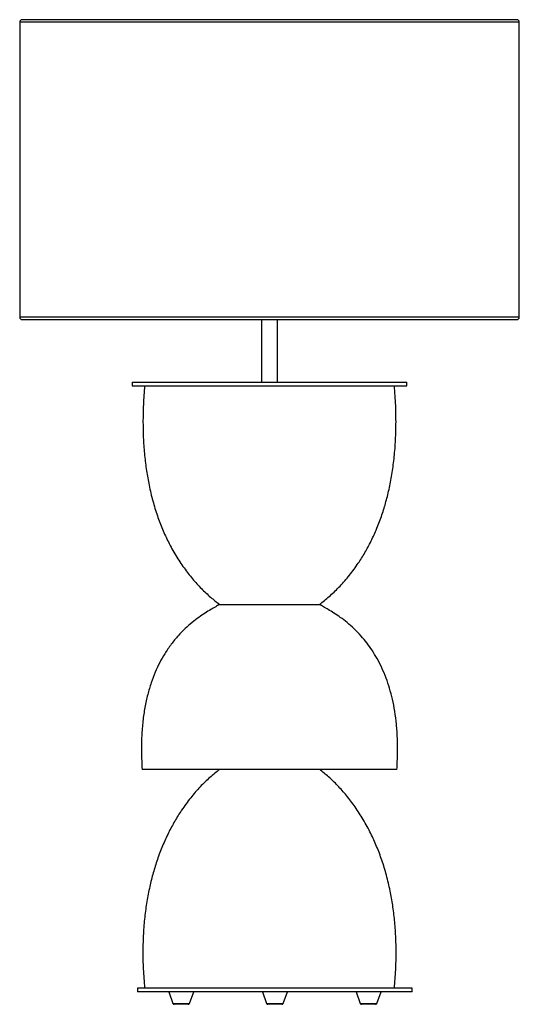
# Paper-space layout '_Izquierda' of a CAD drawing. Header units: millimetres. Extents: x -200 to 200, y 19 to 807.
import ezdxf

# ---------------------------------------------------------------- set-up
doc = ezdxf.new("R2010")
doc.units = ezdxf.units.MM

psp = doc.layouts.new('_Izquierda')

# ---------------------------------------------------------------- linework, layer by layer
at = {"color": 7, "linetype": 'Continuous', "lineweight": 25}
for p, q in [((-200, 805.45), (-200, 569.45)), ((198, 807.45), (-198, 807.45)), ((200, 569.45), (200, 805.45)), ((-198, 567.45), (198, 567.45)), ((-6.5, 567.45), (-6.5, 517.45)), ((6.5, 517.45), (6.5, 567.45)), ((-110, 517.45), (-110, 514.45)), ((-110, 517.45), (110, 517.45)), ((-110, 514.45), (110, 514.45)), ((110, 514.45), (110, 517.45)), ((102, 207.45), (-102, 207.45)), ((-105.71, 32.45), (-105.71, 29.45)), ((114.29, 32.45), (-105.71, 32.45)), ((114.29, 29.45), (114.29, 32.45)), ((114.29, 29.45), (-105.71, 29.45)), ((-80.71, 29.45), (-77.31, 20.11)), ((-64.11, 20.11), (-60.71, 29.45)), ((-5.71, 29.45), (-2.31, 20.11)), ((10.89, 20.11), (14.29, 29.45)), ((69.29, 29.45), (72.69, 20.11)), ((85.89, 20.11), (89.29, 29.45)), ((-65.05, 19.45), (-76.37, 19.45)), ((9.95, 19.45), (-1.37, 19.45)), ((84.95, 19.45), (73.63, 19.45))]:
    psp.add_line(p, q, dxfattribs=at)
at = {"color": 8, "linetype": 'Continuous', "lineweight": 25}
for p, q in [((200, 805.45), (-200, 805.45)), ((200, 569.45), (-200, 569.45)), ((-77.31, 20.11), (-64.11, 20.11)), ((-2.31, 20.11), (10.89, 20.11)), ((72.69, 20.11), (85.89, 20.11))]:
    psp.add_line(p, q, dxfattribs=at)
at = {"color": 7, "linetype": 'Continuous', "lineweight": 25, "flags": 128}
for points in [[(-100, 514.45), (-99.96, 514.45), (-99.6, 514.45), (-98.9, 514.45), (-97.86, 514.45), (-96.46, 514.45), (-94.73, 514.45), (-92.67, 514.45), (-90.28, 514.45), (-87.57, 514.45), (-84.56, 514.45), (-81.25, 514.45), (-77.65, 514.45), (-73.78, 514.45), (-69.66, 514.45), (-65.28, 514.45), (-60.68, 514.45), (-55.86, 514.45), (-50.85, 514.45), (-45.66, 514.45), (-40.31, 514.45), (-34.82, 514.45), (-29.21, 514.45), (-23.49, 514.45), (-17.69, 514.45), (-11.83, 514.45), (-5.92, 514.45), (0, 514.45)], [(0, 514.45), (5.92, 514.45), (11.83, 514.45), (17.69, 514.45), (23.49, 514.45), (29.21, 514.45), (34.82, 514.45), (40.31, 514.45), (45.66, 514.45), (50.85, 514.45), (55.86, 514.45), (60.68, 514.45), (65.28, 514.45), (69.66, 514.45), (73.78, 514.45), (77.65, 514.45), (81.25, 514.45), (84.56, 514.45), (87.57, 514.45), (90.28, 514.45), (92.67, 514.45), (94.73, 514.45), (96.46, 514.45), (97.86, 514.45), (98.9, 514.45), (99.6, 514.45), (99.96, 514.45), (100, 514.45)]]:
    psp.add_lwpolyline(points, dxfattribs=at)
at = {"color": 7, "linetype": 'Continuous', "lineweight": 25}
for centre, radius, start, end in [((-198, 805.45), 2, 90, 180), ((198, 805.45), 2, 0, 90), ((-198, 569.45), 2, 180, 270), ((198, 569.45), 2, 270, 0), ((-76.37, 20.45), 1, 200, 270), ((-65.05, 20.45), 1, 270, 340), ((-1.37, 20.45), 1, 200, 270), ((9.95, 20.45), 1, 270, 340), ((73.63, 20.45), 1, 200, 270), ((84.95, 20.45), 1, 270, 340)]:
    psp.add_arc(centre, radius, start, end, dxfattribs=at)
for points, knots in [([(-100, 514.45), (-100.37, 509.43), (-101.1, 499.65), (-101.38, 485.31), (-101.05, 471.71), (-100.1, 458.82), (-98.59, 446.64), (-96.45, 434.5), (-93.6, 422.48), (-89.98, 410.67), (-85.82, 399.72), (-80.91, 389.02), (-75.21, 378.68), (-68.7, 368.81), (-61.83, 360), (-54.71, 352.22), (-47.5, 345.37), (-42.45, 341.38), (-40, 339.45)], [0, 0, 0, 0, 0.078132, 0.15223, 0.22254, 0.289302, 0.352748, 0.413107, 0.480571, 0.544382, 0.60485, 0.662257, 0.726943, 0.787989, 0.845667, 0.900169, 0.951603, 1, 1, 1, 1]), ([(40, 339.45), (42.62, 341.52), (48.04, 345.81), (55.74, 353.25), (63.31, 361.75), (70.01, 370.69), (75.87, 379.87), (80.93, 389.11), (85.59, 399.17), (89.62, 409.66), (93.02, 420.51), (95.84, 431.68), (98.13, 443.58), (99.84, 456.24), (100.95, 469.67), (101.38, 483.88), (101.15, 498.91), (100.39, 509.17), (100, 514.45)], [0, 0, 0, 0, 0.051851, 0.107174, 0.166016, 0.228527, 0.280387, 0.33484, 0.392095, 0.452397, 0.509044, 0.568561, 0.631184, 0.697163, 0.766759, 0.840244, 0.917896, 1, 1, 1, 1]), ([(-40, 339.45), (-41.03, 338.85), (-43.36, 337.48), (-47.25, 335.27), (-51.79, 332.48), (-56.85, 329.05), (-62.23, 324.93), (-67.79, 320.03), (-73.38, 314.28), (-78.88, 307.57), (-83.76, 300.4), (-88.01, 292.87), (-91.64, 285.12), (-94.89, 276.56), (-97.67, 267.15), (-99.9, 256.93), (-101.51, 245.86), (-102.45, 233.92), (-102.71, 221), (-102.24, 212.08), (-102, 207.45)], [0, 0, 0, 0, 0.023018, 0.052012, 0.086437, 0.125811, 0.169758, 0.217133, 0.268596, 0.324224, 0.384269, 0.435772, 0.490671, 0.549328, 0.612164, 0.679652, 0.750956, 0.827755, 0.910586, 1, 1, 1, 1]), ([(-40, 339.45), (-39.94, 339.45), (-39.83, 339.45), (-38.92, 339.45), (-37.55, 339.45), (-35.71, 339.45), (-33.49, 339.45), (-30.95, 339.45), (-28.16, 339.45), (-24.86, 339.45), (-21.04, 339.45), (-16.73, 339.45), (-11.74, 339.45), (-6.16, 339.45), (-1.99, 339.45), (0, 339.45)], [0, 0, 0, 0, 0.078074, 0.154516, 0.22882, 0.300987, 0.371017, 0.438909, 0.504663, 0.568279, 0.64975, 0.727422, 0.801295, 0.904916, 1, 1, 1, 1]), ([(0, 339.45), (1.75, 339.45), (5.24, 339.45), (10.38, 339.45), (15.35, 339.45), (20.06, 339.45), (24.42, 339.45), (28.36, 339.45), (31.82, 339.45), (34.74, 339.45), (37.06, 339.45), (38.76, 339.45), (39.72, 339.45), (40.11, 339.45), (40, 339.45), (40, 339.45)], [0, 0, 0, 0, 0.083329, 0.166657, 0.249986, 0.333315, 0.416643, 0.499972, 0.583301, 0.666629, 0.749958, 0.833286, 0.916615, 0.999944, 1, 1, 1, 1]), ([(102, 207.45), (102.23, 211.75), (102.68, 220.05), (102.52, 232.11), (101.76, 243.32), (100.42, 253.73), (98.56, 263.36), (96.24, 272.24), (93.42, 280.66), (90.11, 288.59), (86.33, 296.01), (82.26, 302.69), (77.99, 308.66), (73.22, 314.42), (67.97, 319.86), (62.33, 324.85), (56.9, 329.02), (51.83, 332.45), (47.27, 335.25), (43.37, 337.48), (41.03, 338.84), (40, 339.45)], [0, 0, 0, 0, 0.082997, 0.160317, 0.232401, 0.299676, 0.362556, 0.421435, 0.476681, 0.533653, 0.587032, 0.637154, 0.684286, 0.728626, 0.781313, 0.829742, 0.873827, 0.913322, 0.94785, 0.976925, 1, 1, 1, 1]), ([(-40, 207.45), (-42.63, 205.36), (-48.08, 201.01), (-55.78, 193.38), (-63.38, 184.62), (-70.1, 175.41), (-75.98, 165.97), (-81.06, 156.5), (-85.74, 146.24), (-89.78, 135.6), (-93.2, 124.66), (-96.02, 113.46), (-98.3, 101.6), (-100.01, 89.08), (-101.1, 75.89), (-101.49, 62.01), (-101.22, 47.44), (-100.41, 37.53), (-100, 32.45)], [0, 0, 0, 0, 0.052158, 0.108262, 0.168268, 0.232203, 0.285266, 0.340903, 0.399234, 0.460409, 0.517583, 0.577318, 0.639782, 0.70516, 0.773651, 0.845469, 0.92084, 1, 1, 1, 1]), ([(100, 32.45), (100.39, 37.28), (101.17, 46.72), (101.48, 60.61), (101.19, 73.88), (100.26, 86.53), (98.77, 98.57), (96.63, 110.65), (93.78, 122.68), (90.15, 134.58), (85.97, 145.68), (81.04, 156.59), (75.32, 167.19), (68.78, 177.34), (61.89, 186.43), (54.75, 194.44), (47.53, 201.46), (42.45, 205.5), (40, 207.45)], [0, 0, 0, 0, 0.075318, 0.147204, 0.21586, 0.281483, 0.344256, 0.404355, 0.471968, 0.536331, 0.597659, 0.656134, 0.722231, 0.784697, 0.843665, 0.899206, 0.951331, 1, 1, 1, 1])]:
    psp.add_open_spline(points, degree=3, knots=knots, dxfattribs=at)

doc.saveas('drawing.dxf')
